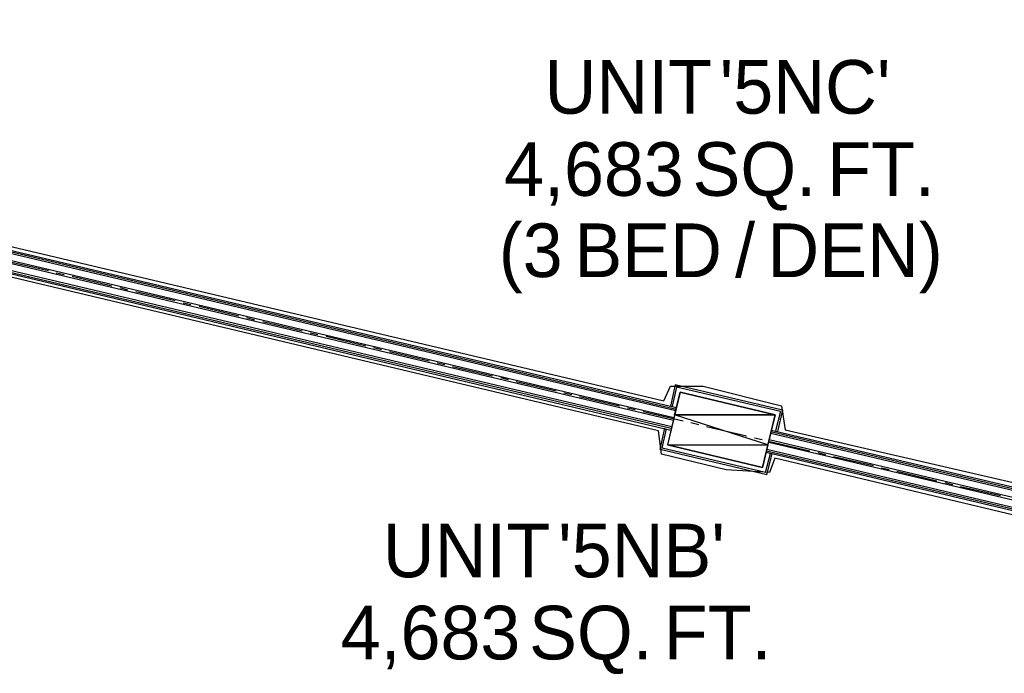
# Model space of a CAD drawing. Header units: feet. Extents: x -79 to 198, y -22 to 181.
# Tile 93 of 256: x 81 to 111, y 72 to 92. Entities that reach past the tile are written whole.
import ezdxf
from ezdxf.enums import TextEntityAlignment as Align

# ---------------------------------------------------------------- set-up
doc = ezdxf.new("R2010")
doc.units = ezdxf.units.FT
for name, color, linetype in [('A-AREA-UNIDAD', 30, 'CONTINUOUS'), ('A-LINEA', 7, 'CONTINUOUS'), ('A-MURO-CONCRETO', 8, 'CONTINUOUS'), ('A-TEXTO-PDF', 3, 'CONTINUOUS')]:
    doc.layers.add(name, color=color, linetype=linetype)

msp = doc.modelspace()

# ---------------------------------------------------------------- linework, layer by layer
at = {"layer": 'A-AREA-UNIDAD'}
for points in [[(68.192, 96.0533), (66.432, 88.7289), (77.408, 86.08), (78.32, 86.0089), (78.368, 85.6), (100.992, 80.2489), (101.2, 80.6933), (102.208, 80.6933), (104.608, 80.0889), (104.72, 79.36), (120.08, 75.8044), (120.128, 75.36), (121.68, 75.2), (129.568, 73.3689), (129.68, 73.12), (130.56, 76.0889), (131.92, 79.2), (133.68, 82.1689), (136.352, 85.6533), (136.352, 86.4), (136.992, 87.1644), (138.48, 89.7244), (140.032, 93.3689)], [(118.848, 75.04), (104.4, 78.4889), (104.24, 78.0444), (102.912, 78.1333), (100.928, 78.6133), (100.832, 79.3244), (78.208, 84.6933)]]:
    msp.add_lwpolyline(points, dxfattribs=at)
at = {"layer": 'A-LINEA'}
for p, q in [((65.84, 88.3511), (101.36, 79.9511)), ((65.8533, 88.4444), (101.3733, 80.0444)), ((65.8533, 88.4044), (101.3733, 79.9911)), ((65.7733, 88.0578), (101.2933, 79.6578)), ((65.7867, 88.1511), (101.3067, 79.7378)), ((65.6933, 87.7644), (101.2133, 79.3511)), ((65.7067, 87.8044), (101.2267, 79.4044)), ((65.72, 87.8578), (101.24, 79.4578)), ((80.9067, 84.5244), (82.12, 84.2444)), ((82.36, 84.1778), (82.6, 84.1244)), ((82.8533, 84.0711), (84.0667, 83.7778)), ((84.3067, 83.7244), (84.5467, 83.6578)), ((84.8, 83.6044), (86.0133, 83.3244)), ((86.2533, 83.2578), (86.4933, 83.2044)), ((86.7467, 83.1511), (87.96, 82.8578)), ((88.2, 82.8044), (88.44, 82.7378)), ((88.6933, 82.6844), (89.9067, 82.3911)), ((90.1467, 82.3378), (90.3867, 82.2844)), ((90.64, 82.2311), (91.8533, 81.9378)), ((92.0933, 81.8844), (92.3333, 81.8178)), ((92.5867, 81.7644), (93.8, 81.4711)), ((94.04, 81.4178), (94.28, 81.3644)), ((94.52, 81.2978), (95.7467, 81.0178)), ((95.9867, 80.9644), (96.2267, 80.8978)), ((96.4667, 80.8444), (97.6933, 80.5511)), ((101.3467, 80.7378), (101.2, 80.0844)), ((101.3867, 80.6711), (101.2533, 80.0844)), ((104.64, 79.9644), (101.3467, 80.7378)), ((104.5733, 79.9244), (101.3867, 80.6711)), ((97.9333, 80.4978), (98.1733, 80.4444)), ((98.4133, 80.3778), (99.64, 80.0978)), ((99.88, 80.0311), (100.12, 79.9778)), ((100.36, 79.9244), (101.5867, 79.6311)), ((104.5733, 79.9244), (104.4267, 79.3244)), ((104.64, 79.9644), (104.48, 79.3111)), ((101.8267, 79.5778), (102.0667, 79.5244)), ((102.3067, 79.4578), (103.5333, 79.1778)), ((100.88, 78.7511), (101.0267, 79.4044)), ((100.9467, 78.7911), (101.08, 79.3911)), ((104.28, 79.3111), (120.0533, 75.5778)), ((104.28, 79.2578), (120.04, 75.5244)), ((104.2933, 79.3511), (120.0667, 75.6311)), ((103.7733, 79.1111), (104.0133, 79.0578)), ((104.2133, 78.9778), (119.9733, 75.2444)), ((104.2267, 79.0578), (119.9867, 75.3244)), ((104.2533, 79.0044), (105.48, 78.7111)), ((104.16, 77.9778), (100.88, 78.7511)), ((104.12, 78.0444), (100.9467, 78.7911)), ((104.12, 78.0444), (104.2667, 78.6311)), ((104.1333, 78.6711), (119.9067, 74.9378)), ((104.1467, 78.7111), (119.9067, 74.9911)), ((104.16, 78.7644), (119.92, 75.0444)), ((104.16, 77.9778), (104.32, 78.6178)), ((105.72, 78.6578), (105.96, 78.6044)), ((106.2, 78.5378), (107.4267, 78.2578)), ((107.6667, 78.1911), (107.9067, 78.1378)), ((108.1467, 78.0844), (109.3733, 77.7911)), ((109.6133, 77.7378), (109.8533, 77.6844)), ((110.0933, 77.6178), (111.32, 77.3378))]:
    msp.add_line(p, q, dxfattribs=at)
msp.add_lwpolyline([(104.0267, 78.2044), (104.4133, 79.8178), (101.4933, 80.5111), (101.1067, 78.8978), (104.0267, 78.2044)], dxfattribs=at)
at = {"layer": 'A-MURO-CONCRETO'}
for points in [[(101.4933, 80.5111), (104.4133, 79.8178), (101.32, 79.8178), (101.4933, 80.5111), (101.4933, 80.5111)], [(101.32, 79.8178), (101.1067, 78.8978), (104.1867, 78.8978), (101.32, 79.8178)], [(101.32, 79.8178), (104.4133, 79.8178), (104.1867, 78.8978), (101.32, 79.8178), (101.32, 79.8178)], [(101.1067, 78.8978), (104.1867, 78.8978), (104.0267, 78.2044), (101.1067, 78.8978), (101.1067, 78.8978)]]:
    msp.add_lwpolyline(points, dxfattribs=at)

# ---------------------------------------------------------------- texts
at = {"layer": 'A-TEXTO-PDF'}
for s, p in [('UNIT', (99.9068, 89.0585)), ("'5NC'", (105.3294, 89.0585)), ('4,683', (98.854, 86.5385)), ('SQ.', (103.7725, 86.5385)), ('FT.', (107.6602, 86.5385)), ('(3', (96.9146, 84.0452)), ('/', (103.4894, 84.0452)), ('DEN)', (106.8617, 84.0452)), ('BED', (100.5163, 84.0452)), ('UNIT', (94.9468, 74.8318)), ("'5NB'", (100.3128, 74.8318)), ('4,683', (93.8406, 72.3118)), ('SQ.', (98.7592, 72.3118)), ('FT.', (102.6469, 72.3118))]:
    msp.add_text(s, height=1.646, dxfattribs=at).set_placement(p, align=Align.CENTER)

doc.saveas('drawing.dxf')
